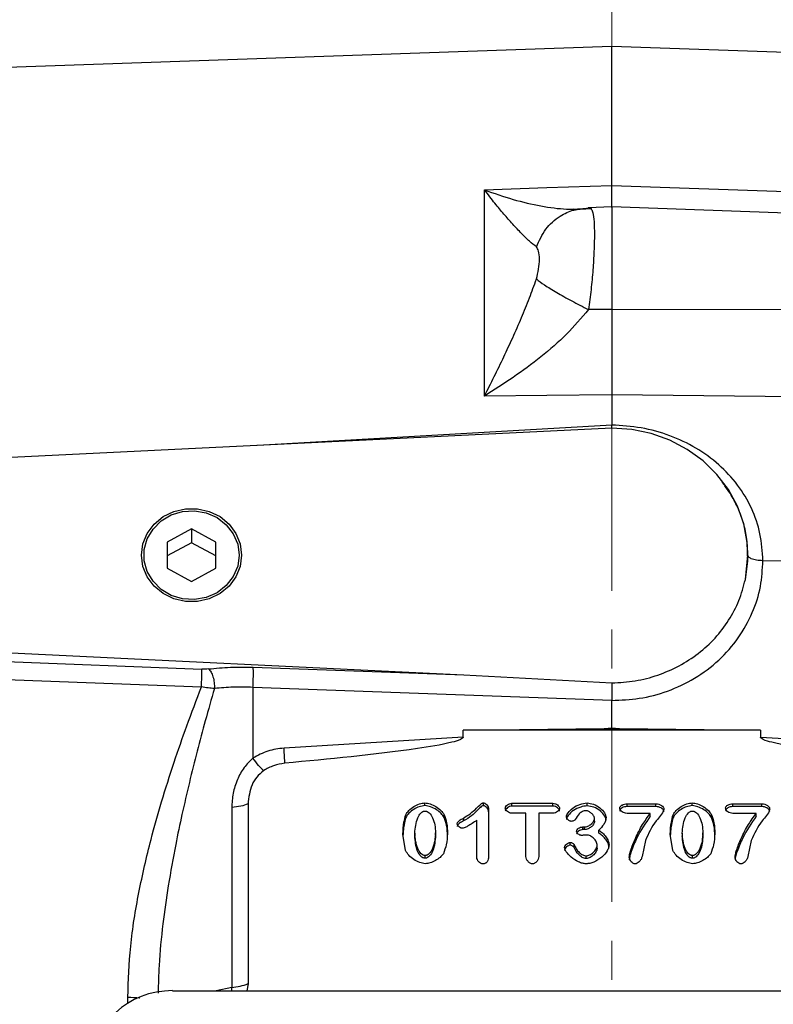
# Model space of a CAD drawing. Header units: inches. Extents: x 0.6 to 16.3, y 0.2 to 11.5.
# Tile 13 of 16: x 10.6 to 12.5, y 6 to 8.5. Entities that reach past the tile are written whole.
import ezdxf

# ---------------------------------------------------------------- set-up
doc = ezdxf.new("R2010")
doc.units = ezdxf.units.IN
doc.header["$MEASUREMENT"] = 0
doc.linetypes.add('CENTERX2', pattern=[0.8, 0.5, -0.1, 0.1, -0.1])
doc.styles.add('SLDTEXTSTYLE0', font='TXT', dxfattribs={"width": 0.75})
doc.dimstyles.new('SLDDIMSTYLE0', dxfattribs={"dimtxt": 0.137795, "dimasz": 0.14, "dimexe": 0, "dimexo": 0.0625, "dimgap": 0.034449, "dimtad": 0, "dimdec": 1, "dimlfac": 1.5, "dimrnd": 1e-09, "dimzin": 12, "dimdsep": 46, "dimtxsty": 'SLDTEXTSTYLE0', "dimblk1": 'CLOSED', "dimblk2": 'CLOSED', "dimsah": 1, "dimcen": 0.09, "dimadec": 0, "dimazin": 3, "dimtfac": 1, "dimtdec": 1, "dimtofl": 0, "dimtmove": 0, "dimatfit": 3, "dimldrblk": 'CLOSED', "dimfxl": 0, "dimfrac": 2, "dimtolj": 1, "dimtzin": 12, "dimarcsym": 0})
doc.dimstyles.new('SLDDIMSTYLE1', dxfattribs={"dimtxt": 0.137795, "dimasz": 0.14, "dimexe": 0, "dimexo": 0.0625, "dimgap": 0.034449, "dimtad": 0, "dimdec": 1, "dimlfac": 1.5, "dimrnd": 1e-09, "dimzin": 4, "dimdsep": 46, "dimtxsty": 'SLDTEXTSTYLE0', "dimblk1": 'CLOSED', "dimblk2": 'CLOSED', "dimsah": 1, "dimcen": 0.09, "dimadec": 0, "dimazin": 1, "dimtfac": 1, "dimtdec": 1, "dimtofl": 0, "dimtmove": 0, "dimatfit": 3, "dimldrblk": 'CLOSED', "dimfxl": 0, "dimfrac": 2, "dimtolj": 1, "dimtzin": 12, "dimarcsym": 0})

# ---------------------------------------------------------------- blocks, each defined once
blk = doc.blocks.new('_Closed')
at = {"color": 0, "linetype": 'ByBlock', "lineweight": -2}
for p, q in [((-1, 0.166667), (0, 0)), ((-1, 0.166667), (-1, -0.166667)), ((0, 0), (-1, -0.166667)), ((0, 0), (-1, 0))]:
    blk.add_line(p, q, dxfattribs=at)
blk = doc.blocks.new('_D')
at = {"color": 7, "linetype": 'Continuous', "lineweight": 0}
for p, q in [((9.1916, 9.4479), (9.1496, 9.4479)), ((9.1496, 9.4479), (9.1496, 9.2291)), ((9.497, 9.4479), (9.539, 9.4479)), ((9.539, 9.4479), (9.539, 9.2291)), ((7.3878, 6.8295), (7.3878, 9.2888)), ((7.3878, 9.2494), (9.0288, 9.2494)), ((12.1203, 9.2494), (9.6598, 9.2494)), ((9.1496, 9.2291), (9.1916, 9.2291)), ((9.539, 9.2291), (9.497, 9.2291))]:
    blk.add_line(p, q, dxfattribs=at)
at = {"color": 7, "linetype": 'Continuous', "lineweight": 18, "xscale": 0.14, "yscale": 0.14, "rotation": 180.0000000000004}
blk.add_blockref('_Closed', (7.3878, 9.2494), dxfattribs=at)
at = {"color": 7, "linetype": 'Continuous', "lineweight": 18, "xscale": 0.14, "yscale": 0.14}
blk.add_blockref('_Closed', (12.1203, 9.2494), dxfattribs=at)
at = {"color": 7, "linetype": 'Continuous', "lineweight": 18, "char_height": 0.1378, "attachment_point": 1, "style": 'SLDTEXTSTYLE0'}
for s, insert in [('180', (9.1916, 9.4068)), ('7.1', (9.2171, 9.2006))]:
    blk.add_mtext(s, dxfattribs=dict(at, insert=insert))
blk = doc.blocks.new('_D_1')
at = {"color": 7, "linetype": 'Continuous', "lineweight": 0}
for p, q in [((10.952, 8.9987), (10.9101, 8.9987)), ((10.9101, 8.9987), (10.9101, 8.78)), ((11.2575, 8.9987), (11.2995, 8.9987)), ((11.2995, 8.9987), (11.2995, 8.78)), ((9.075, 7.8717), (9.075, 8.8396)), ((9.075, 8.8003), (10.7892, 8.8003)), ((12.1203, 8.8003), (11.4203, 8.8003)), ((10.9101, 8.78), (10.952, 8.78)), ((11.2995, 8.78), (11.2575, 8.78))]:
    blk.add_line(p, q, dxfattribs=at)
at = {"color": 7, "linetype": 'Continuous', "lineweight": 18, "xscale": 0.14, "yscale": 0.14, "rotation": 180.0000000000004}
blk.add_blockref('_Closed', (9.075, 8.8003), dxfattribs=at)
at = {"color": 7, "linetype": 'Continuous', "lineweight": 18, "xscale": 0.14, "yscale": 0.14}
blk.add_blockref('_Closed', (12.1203, 8.8003), dxfattribs=at)
at = {"color": 7, "linetype": 'Continuous', "lineweight": 18, "char_height": 0.1378, "attachment_point": 1, "style": 'SLDTEXTSTYLE0'}
for s, insert in [('116', (10.952, 8.9576)), ('4.6', (10.9775, 8.7514))]:
    blk.add_mtext(s, dxfattribs=dict(at, insert=insert))
blk = doc.blocks.new('_D_2')
at = {"color": 7, "linetype": 'Continuous', "lineweight": 0}
for p, q in [((13.9163, 9.4479), (13.8743, 9.4479)), ((13.8743, 9.4479), (13.8743, 9.2291)), ((14.2217, 9.4479), (14.2637, 9.4479)), ((14.2637, 9.4479), (14.2637, 9.2291)), ((14.8153, 6.8577), (14.8153, 9.2888)), ((12.1203, 9.2494), (13.7535, 9.2494)), ((14.8153, 9.2494), (14.3845, 9.2494)), ((13.8743, 9.2291), (13.9163, 9.2291)), ((14.2637, 9.2291), (14.2217, 9.2291))]:
    blk.add_line(p, q, dxfattribs=at)
at = {"color": 7, "linetype": 'Continuous', "lineweight": 18, "xscale": 0.14, "yscale": 0.14, "rotation": 180.0000000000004}
blk.add_blockref('_Closed', (12.1203, 9.2494), dxfattribs=at)
at = {"color": 7, "linetype": 'Continuous', "lineweight": 18, "xscale": 0.14, "yscale": 0.14}
blk.add_blockref('_Closed', (14.8153, 9.2494), dxfattribs=at)
at = {"color": 7, "linetype": 'Continuous', "lineweight": 18, "char_height": 0.1378, "attachment_point": 1, "style": 'SLDTEXTSTYLE0'}
for s, insert in [('103', (13.9163, 9.4068)), ('4.0', (13.9417, 9.2006))]:
    blk.add_mtext(s, dxfattribs=dict(at, insert=insert))
blk = doc.blocks.new('_D_3')
at = {"color": 7, "linetype": 'Continuous', "lineweight": 0}
for p, q in [((12.8161, 8.9987), (12.7741, 8.9987)), ((12.7741, 8.9987), (12.7741, 8.78)), ((13.0197, 8.9987), (13.0617, 8.9987)), ((13.0617, 8.9987), (13.0617, 8.78)), ((13.8367, 8.415), (13.8367, 8.8396)), ((12.1203, 8.8003), (12.6533, 8.8003)), ((13.8367, 8.8003), (13.1825, 8.8003)), ((12.7741, 8.78), (12.8161, 8.78)), ((13.0617, 8.78), (13.0197, 8.78))]:
    blk.add_line(p, q, dxfattribs=at)
at = {"color": 7, "linetype": 'Continuous', "lineweight": 18, "xscale": 0.14, "yscale": 0.14}
for p, rotation in [((12.1203, 8.8003), 179.9999999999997), ((13.8367, 8.8003), 359.9999999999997)]:
    blk.add_blockref('_Closed', p, dxfattribs=dict(at, rotation=rotation))
at = {"color": 7, "linetype": 'Continuous', "lineweight": 18, "char_height": 0.1378, "attachment_point": 1, "style": 'SLDTEXTSTYLE0'}
for s, insert in [('65', (12.8161, 8.9576)), ('2.6', (12.7907, 8.7514))]:
    blk.add_mtext(s, dxfattribs=dict(at, insert=insert))

msp = doc.modelspace()

# ---------------------------------------------------------------- linework, layer by layer
at = {"color": 7, "linetype": 'CENTERX2', "lineweight": 18}
msp.add_line((12.1203, 3.0681), (12.1203, 9.3391), dxfattribs=at)
at = {"color": 7, "linetype": 'Continuous', "lineweight": 25}
for p, q in [((12.1203, 8.4676), (9.7592, 8.3851)), ((13.63, 8.4149), (12.1203, 8.4676)), ((12.1203, 8.1102), (12.1203, 8.4676)), ((11.7928, 8.0987), (11.9537, 8.1044)), ((11.9537, 8.1044), (12.1203, 8.1102)), ((12.1203, 8.1102), (13.63, 8.0572)), ((11.7928, 7.5683), (11.7928, 8.0987)), ((12.0678, 8.0501), (12.0245, 8.0472)), ((12.1203, 8.0548), (12.0599, 8.0527)), ((13.63, 8.0021), (12.1203, 8.0548)), ((12.1203, 8.0548), (12.1203, 7.7911)), ((12.1203, 7.7911), (12.0602, 7.791)), ((13.63, 7.7894), (12.1203, 7.7911)), ((11.9537, 7.5701), (11.7928, 7.5683)), ((12.1203, 7.5718), (11.9537, 7.5701)), ((12.1203, 7.5718), (12.1203, 7.4942)), ((13.63, 7.5559), (12.1203, 7.5718)), ((12.1204, 7.4858), (12.1203, 7.4942)), ((12.1203, 7.4862), (10.2737, 7.3958)), ((11.0403, 7.227), (10.9778, 7.1934)), ((11.1028, 7.1934), (11.0403, 7.227)), ((11.0403, 7.227), (11.0403, 7.1912)), ((10.9778, 7.1934), (10.9778, 7.126)), ((11.0403, 7.1912), (10.9778, 7.1575)), ((11.1028, 7.1575), (11.0403, 7.1912)), ((11.1028, 7.126), (11.1028, 7.1934)), ((12.4636, 7.097), (12.4701, 7.1596)), ((12.4701, 7.1596), (12.4701, 7.1597)), ((13.0425, 7.1386), (12.5087, 7.1452)), ((10.9778, 7.126), (11.0403, 7.0923)), ((11.0403, 7.0923), (11.1028, 7.126)), ((10.2737, 6.9235), (11.7399, 6.8517)), ((10.2737, 6.8975), (11.0664, 6.8665)), ((11.1988, 6.8714), (11.7399, 6.8517)), ((10.273, 6.8514), (11.0657, 6.8211)), ((11.7399, 6.8517), (12.1206, 6.831)), ((11.1982, 6.8198), (11.1982, 6.6381)), ((12.1203, 6.7863), (11.1982, 6.8198)), ((12.1203, 6.7154), (12.1203, 6.7862)), ((11.7385, 6.7097), (12.1005, 6.7142)), ((11.7385, 6.692), (11.7385, 6.7097)), ((12.5021, 6.7097), (11.7385, 6.7097)), ((12.1005, 6.7142), (12.1203, 6.7154)), ((12.1005, 6.7142), (12.1203, 6.7144)), ((12.1203, 6.7144), (12.1203, 6.7154)), ((12.1203, 6.7154), (12.1402, 6.7142)), ((12.1203, 6.7144), (12.1402, 6.7142)), ((12.1402, 6.7142), (12.5021, 6.7097)), ((12.5021, 6.7097), (12.5021, 6.692)), ((11.7385, 6.692), (11.2781, 6.6637)), ((12.5021, 6.692), (12.9626, 6.6637)), ((11.1437, 6.5107), (11.1437, 6.0485)), ((11.1855, 6.5203), (11.1855, 6.058)), ((11.64, 6.5158), (11.64, 6.5229)), ((11.7907, 6.5155), (11.7907, 6.5227)), ((11.8038, 6.5066), (11.8038, 6.3871)), ((11.8635, 6.5217), (11.969, 6.5217)), ((11.8635, 6.5146), (11.8635, 6.5217)), ((11.969, 6.5146), (11.8635, 6.5146)), ((11.969, 6.5146), (11.969, 6.5217)), ((12.0568, 6.5153), (12.0568, 6.5225)), ((12.1594, 6.5203), (12.2338, 6.5203)), ((12.1594, 6.5131), (12.1594, 6.5203)), ((12.2338, 6.5131), (12.1594, 6.5131)), ((12.2338, 6.5131), (12.2338, 6.5203)), ((12.3271, 6.5158), (12.3271, 6.5229)), ((12.4314, 6.5203), (12.5059, 6.5203)), ((12.4314, 6.5131), (12.4314, 6.5203)), ((12.5059, 6.5131), (12.4314, 6.5131)), ((12.5059, 6.5131), (12.5059, 6.5203)), ((11.5908, 6.485), (11.5908, 6.4922)), ((11.6894, 6.4854), (11.6894, 6.4925)), ((11.7394, 6.4836), (11.7394, 6.4764)), ((11.8997, 6.4961), (11.8635, 6.4961)), ((11.8997, 6.385), (11.8997, 6.4961)), ((11.9328, 6.4961), (11.9328, 6.385)), ((11.969, 6.4961), (11.9328, 6.4961)), ((12.0757, 6.4758), (12.0757, 6.483)), ((12.2192, 6.4958), (12.1594, 6.4958)), ((12.2192, 6.4886), (12.2192, 6.4958)), ((12.2779, 6.485), (12.2779, 6.4922)), ((12.3765, 6.4854), (12.3765, 6.4925)), ((12.4913, 6.4958), (12.4314, 6.4958)), ((12.4913, 6.4886), (12.4913, 6.4958)), ((11.7734, 6.383), (11.7734, 6.478)), ((12.046, 6.4611), (12.0505, 6.4611)), ((12.046, 6.454), (12.046, 6.4611)), ((12.0505, 6.454), (12.0505, 6.4611)), ((11.5902, 6.4002), (11.5835, 6.4421)), ((11.6141, 6.4451), (11.6141, 6.4379)), ((11.6673, 6.4388), (11.6673, 6.4459)), ((12.0505, 6.454), (12.046, 6.454)), ((12.0867, 6.4453), (12.0867, 6.4524)), ((12.2773, 6.4002), (12.2706, 6.4421)), ((12.3012, 6.4451), (12.3012, 6.4379)), ((12.3544, 6.4388), (12.3544, 6.4459)), ((12.0137, 6.414), (12.0137, 6.4212)), ((12.0235, 6.4081), (12.0235, 6.4153)), ((12.0828, 6.4067), (12.0828, 6.4138)), ((12.2068, 6.426), (12.1982, 6.385)), ((12.4789, 6.426), (12.4702, 6.385)), ((11.6406, 6.3803), (11.6406, 6.3875)), ((12.0546, 6.3795), (12.0546, 6.3867)), ((12.3277, 6.3803), (12.3277, 6.3875)), ((11.1855, 6.058), (11.1825, 6.04)), ((10.9918, 6.04), (13.2482, 6.04))]:
    msp.add_line(p, q, dxfattribs=at)
at = {"color": 8, "linetype": 'Continuous', "lineweight": 25}
for p, q in [((12.1203, 7.4942), (11.211, 7.4417)), ((11.1437, 6.0485), (11.1035, 6.04)), ((11.1439, 6.04), (11.1437, 6.0485)), ((10.8765, 6.0076), (10.8765, 6.023))]:
    msp.add_line(p, q, dxfattribs=at)
at = {"color": 7, "linetype": 'Continuous', "lineweight": 25, "flags": 128}
for points in [[(12.4636, 7.097), (12.4697, 7.1446), (12.4683, 7.1925), (12.4594, 7.2398), (12.4432, 7.2853), (12.42, 7.3281), (12.3903, 7.3672), (12.3549, 7.4019), (12.3143, 7.4314), (12.2696, 7.455), (12.2217, 7.4722), (12.1716, 7.4827), (12.1203, 7.4862)], [(10.9116, 7.1597), (10.9153, 7.1884), (10.9263, 7.2155), (10.944, 7.2394), (10.9672, 7.2586), (10.9947, 7.2721), (11.0248, 7.279), (11.0558, 7.279), (11.086, 7.2721), (11.1135, 7.2586), (11.1367, 7.2394), (11.1543, 7.2155), (11.1653, 7.1884), (11.1691, 7.1597), (11.1653, 7.1309), (11.1543, 7.1038), (11.1367, 7.08), (11.1135, 7.0607), (11.086, 7.0473), (11.0558, 7.0403), (11.0248, 7.0403), (10.9947, 7.0473), (10.9672, 7.0607), (10.944, 7.08), (10.9263, 7.1038), (10.9153, 7.1309), (10.9116, 7.1597)], [(11.1627, 7.1597), (11.1589, 7.1312), (11.1476, 7.1046), (11.1296, 7.0814), (11.1059, 7.0632), (11.0781, 7.051), (11.048, 7.0456), (11.0174, 7.0474), (10.9882, 7.0563), (10.9623, 7.0716), (10.9413, 7.0925), (10.9265, 7.1176), (10.9189, 7.1453), (10.9189, 7.174), (10.9265, 7.2017), (10.9413, 7.2268), (10.9623, 7.2477), (10.9882, 7.2631), (11.0174, 7.2719), (11.048, 7.2737), (11.0781, 7.2683), (11.1059, 7.2561), (11.1296, 7.2379), (11.1476, 7.2147), (11.1589, 7.1881), (11.1627, 7.1597)]]:
    msp.add_lwpolyline(points, dxfattribs=at)
at = {"color": 7, "linetype": 'Continuous', "lineweight": 25}
msp.add_arc((11.1337, 6.1883), 0.1402, 274.0823, 291.7108, dxfattribs=at)
msp.add_ellipse((10.9982, 5.8416), major_axis=(0.2087, -0.0437), ratio=0.927683, start_param=1.792973, end_param=3.333612, dxfattribs=at)
for points, knots in [([(12.1203, 8.0534), (12.1203, 8.0533), (12.1203, 8.0527), (12.1203, 8.0617), (12.1203, 8.0799), (12.1203, 8.1001), (12.1203, 8.1102)], [0, 0, 0, 0, 0.079364, 0.386232, 0.693106, 1, 1, 1, 1]), ([(11.9265, 7.952), (11.9207, 7.9566), (11.9088, 7.9661), (11.8882, 7.9864), (11.8661, 8.01), (11.8431, 8.0363), (11.8188, 8.0655), (11.8019, 8.087), (11.7928, 8.0987)], [0, 0, 0, 0, 0.148634, 0.307878, 0.478548, 0.643401, 0.806559, 1, 1, 1, 1]), ([(11.7928, 8.0987), (11.8176, 8.0901), (11.8669, 8.0728), (11.938, 8.0566), (12.0047, 8.0472), (12.0419, 8.0501), (12.0602, 8.0516)], [0, 0, 0, 0, 0.257956, 0.513515, 0.761774, 1, 1, 1, 1]), ([(11.9265, 7.952), (11.9337, 7.968), (11.9481, 7.9998), (11.9836, 8.031), (12.0219, 8.0489), (12.0474, 8.0507), (12.0602, 8.0516)], [0, 0, 0, 0, 0.279793, 0.559585, 0.779794, 1, 1, 1, 1]), ([(12.0632, 8.0514), (12.0646, 8.0521), (12.0663, 8.0531), (12.0674, 8.0501), (12.0677, 8.0494)], [0, 0, 0, 0, 0.775608, 1, 1, 1, 1]), ([(12.025, 8.0478), (12.0252, 8.0479), (12.0258, 8.0483), (12.0229, 8.0487), (12.0208, 8.0489)], [0, 0, 0, 0, 0.247204, 1, 1, 1, 1]), ([(11.9265, 7.8696), (11.9287, 7.8781), (11.9335, 7.8968), (11.9346, 7.9213), (11.9335, 7.9419), (11.9287, 7.9489), (11.9265, 7.952)], [0, 0, 0, 0, 0.227227, 0.499835, 0.772734, 1, 1, 1, 1]), ([(11.7928, 7.5683), (11.8012, 7.585), (11.8181, 7.6182), (11.8424, 7.6684), (11.8661, 7.719), (11.8882, 7.7692), (11.9088, 7.8193), (11.9207, 7.8532), (11.9265, 7.8696)], [0, 0, 0, 0, 0.1785462, 0.3565956, 0.5214521, 0.6921189, 0.8513652, 1, 1, 1, 1]), ([(11.9265, 7.8696), (11.9328, 7.8648), (11.9454, 7.8552), (11.9777, 7.8353), (12.0167, 7.8133), (12.0457, 7.7984), (12.0602, 7.791)], [0, 0, 0, 0, 0.250008, 0.500012, 0.750004, 1, 1, 1, 1]), ([(12.0602, 7.791), (12.0419, 7.7694), (12.0047, 7.7254), (11.938, 7.6683), (11.8669, 7.6152), (11.8176, 7.584), (11.7928, 7.5683)], [0, 0, 0, 0, 0.238226, 0.486485, 0.742044, 1, 1, 1, 1]), ([(12.1203, 7.7911), (12.1203, 7.7718), (12.1203, 7.7333), (12.1203, 7.6762), (12.1203, 7.6212), (12.1203, 7.5883), (12.1203, 7.5718)], [0, 0, 0, 0, 0.249999, 0.499991, 0.749988, 1, 1, 1, 1]), ([(12.5087, 7.1452), (12.5072, 7.1685), (12.5043, 7.2151), (12.4812, 7.2812), (12.4453, 7.3414), (12.3968, 7.3938), (12.3376, 7.4367), (12.2701, 7.4685), (12.1966, 7.4893), (12.1458, 7.4925), (12.1203, 7.4942)], [0, 0, 0, 0, 0.1238212, 0.2478045, 0.3721166, 0.4969365, 0.6221003, 0.7478881, 0.8738704, 1, 1, 1, 1]), ([(12.1203, 6.7862), (12.144, 6.7872), (12.1929, 6.7892), (12.2653, 6.8087), (12.3349, 6.8414), (12.397, 6.888), (12.4474, 6.9455), (12.4832, 7.0101), (12.5048, 7.0775), (12.5074, 7.1231), (12.5087, 7.1452)], [0, 0, 0, 0, 0.11659, 0.240125, 0.368761, 0.500097, 0.631418, 0.760008, 0.88348, 1, 1, 1, 1]), ([(12.5087, 7.1452), (12.503, 7.1456), (12.4916, 7.1462), (12.4789, 7.1501), (12.4714, 7.1547), (12.4705, 7.158), (12.4701, 7.1596)], [0, 0, 0, 0, 0.279625, 0.559254, 0.779616, 1, 1, 1, 1]), ([(12.1206, 6.831), (12.1407, 6.8322), (12.1808, 6.8346), (12.2391, 6.85), (12.2939, 6.8737), (12.3437, 6.906), (12.3869, 6.9455), (12.422, 6.9915), (12.449, 7.0422), (12.4587, 7.0787), (12.4636, 7.097)], [0, 0, 0, 0, 0.124981, 0.249831, 0.374921, 0.499683, 0.624786, 0.74981, 0.874942, 1, 1, 1, 1]), ([(11.0657, 6.8211), (11.0659, 6.8258), (11.0663, 6.8352), (11.0666, 6.8487), (11.0667, 6.8601), (11.0665, 6.8643), (11.0664, 6.8665)], [0, 0, 0, 0, 0.249993, 0.500004, 0.749992, 1, 1, 1, 1]), ([(11.0841, 6.8671), (11.0813, 6.8668), (11.0756, 6.8663), (11.0695, 6.8664), (11.0664, 6.8665)], [0, 0, 0, 0, 0.50172, 1, 1, 1, 1]), ([(11.0841, 6.8671), (11.1025, 6.8689), (11.1394, 6.8725), (11.179, 6.8718), (11.1988, 6.8714)], [0, 0, 0, 0, 0.499968, 1, 1, 1, 1]), ([(11.0841, 6.8671), (11.0863, 6.8648), (11.0906, 6.8601), (11.0957, 6.8472), (11.099, 6.832), (11.099, 6.8219), (11.0991, 6.8168)], [0, 0, 0, 0, 0.25001, 0.500004, 0.750012, 1, 1, 1, 1]), ([(10.8765, 6.023), (10.878, 6.0667), (10.8813, 6.1567), (10.9036, 6.2926), (10.932, 6.4164), (10.9634, 6.5278), (10.9943, 6.625), (11.0287, 6.7237), (11.053, 6.7877), (11.0657, 6.8211)], [0, 0, 0, 0, 0.160467, 0.330597, 0.499038, 0.619856, 0.749068, 0.868853, 1, 1, 1, 1]), ([(11.0991, 6.8168), (11.0937, 6.8173), (11.083, 6.8181), (11.0715, 6.8201), (11.0657, 6.8211)], [0, 0, 0, 0, 0.498832, 1, 1, 1, 1]), ([(11.1982, 6.8198), (11.181, 6.8203), (11.1468, 6.8212), (11.115, 6.8183), (11.0991, 6.8168)], [0, 0, 0, 0, 0.500042, 1, 1, 1, 1]), ([(12.1206, 6.831), (12.1206, 6.8277), (12.1207, 6.8213), (12.1206, 6.809), (12.1204, 6.797), (12.1204, 6.7897), (12.1203, 6.7863)], [0, 0, 0, 0, 0.278518, 0.53802, 0.778509, 1, 1, 1, 1]), ([(11.7385, 6.692), (11.7385, 6.6917), (11.7384, 6.6912), (11.7379, 6.6901), (11.7357, 6.6878), (11.7263, 6.683), (11.6879, 6.6727), (11.5375, 6.6491), (11.3939, 6.6355), (11.28, 6.6247)], [0, 0, 0, 0, 0.0017499, 0.003655, 0.0082924, 0.0222015, 0.0717818, 0.264741, 1, 1, 1, 1]), ([(12.9606, 6.6247), (12.8468, 6.6355), (12.7031, 6.6491), (12.5528, 6.6727), (12.5144, 6.683), (12.5049, 6.6878), (12.5028, 6.6901), (12.5022, 6.6912), (12.5022, 6.6917), (12.5021, 6.692)], [0, 0, 0, 0, 0.735258, 0.928217, 0.977796, 0.991705, 0.996344, 0.998249, 1, 1, 1, 1]), ([(11.2781, 6.6637), (11.2639, 6.6619), (11.2355, 6.6583), (11.2106, 6.6448), (11.1982, 6.6381)], [0, 0, 0, 0, 0.500024, 1, 1, 1, 1]), ([(11.1982, 6.6381), (11.1901, 6.6302), (11.1735, 6.614), (11.1569, 6.5823), (11.1457, 6.5473), (11.1444, 6.523), (11.1437, 6.5107)], [0, 0, 0, 0, 0.231425, 0.477377, 0.735457, 1, 1, 1, 1]), ([(11.2253, 6.6055), (11.2213, 6.6096), (11.2132, 6.6177), (11.2032, 6.6313), (11.1982, 6.6381)], [0, 0, 0, 0, 0.49999, 1, 1, 1, 1]), ([(11.28, 6.6247), (11.2702, 6.6232), (11.2507, 6.6201), (11.2338, 6.6104), (11.2253, 6.6055)], [0, 0, 0, 0, 0.50001, 1, 1, 1, 1]), ([(11.2253, 6.6055), (11.2192, 6.6004), (11.2068, 6.59), (11.1902, 6.5613), (11.1874, 6.5369), (11.1855, 6.5203)], [0, 0, 0, 0, 0.240065, 0.482608, 1, 1, 1, 1]), ([(11.5908, 6.4922), (11.5933, 6.4961), (11.5985, 6.5044), (11.6111, 6.5135), (11.6249, 6.5209), (11.6352, 6.5223), (11.64, 6.5229)], [0, 0, 0, 0, 0.233996, 0.499939, 0.765931, 1, 1, 1, 1]), ([(11.64, 6.5158), (11.6351, 6.5151), (11.6249, 6.5137), (11.6112, 6.5064), (11.5987, 6.4974), (11.5934, 6.489), (11.5908, 6.485)], [0, 0, 0, 0, 0.240654, 0.496485, 0.759564, 1, 1, 1, 1]), ([(11.64, 6.5229), (11.6446, 6.5223), (11.6547, 6.5209), (11.6687, 6.5136), (11.6814, 6.5044), (11.6869, 6.4962), (11.6894, 6.4925)], [0, 0, 0, 0, 0.22471, 0.497352, 0.771324, 1, 1, 1, 1]), ([(11.6894, 6.4854), (11.687, 6.4889), (11.6819, 6.4967), (11.6697, 6.5058), (11.6556, 6.5135), (11.645, 6.515), (11.64, 6.5158)], [0, 0, 0, 0, 0.214559, 0.477439, 0.754392, 1, 1, 1, 1]), ([(11.7394, 6.4836), (11.7512, 6.4914), (11.7672, 6.5021), (11.7808, 6.5172), (11.7865, 6.5217), (11.7891, 6.5226), (11.7902, 6.5227), (11.7907, 6.5227)], [0, 0, 0, 0, 0.644533, 0.880276, 0.949501, 0.974827, 1, 1, 1, 1]), ([(11.7907, 6.5155), (11.7898, 6.5154), (11.7876, 6.5152), (11.7842, 6.5128), (11.7813, 6.5101), (11.7783, 6.5072), (11.7716, 6.5005), (11.7598, 6.4885), (11.7465, 6.4806), (11.7394, 6.4764)], [0, 0, 0, 0, 0.042214, 0.099536, 0.183253, 0.224672, 0.294621, 0.625895, 1, 1, 1, 1]), ([(11.7907, 6.5227), (11.7915, 6.5226), (11.7931, 6.5224), (11.7963, 6.5208), (11.7998, 6.5175), (11.803, 6.5125), (11.8035, 6.5086), (11.8038, 6.5066)], [0, 0, 0, 0, 0.097278, 0.209328, 0.460402, 0.733536, 1, 1, 1, 1]), ([(11.8038, 6.4995), (11.8035, 6.5014), (11.803, 6.5052), (11.7999, 6.5101), (11.7965, 6.5135), (11.7933, 6.5152), (11.7916, 6.5154), (11.7907, 6.5155)], [0, 0, 0, 0, 0.261838, 0.527323, 0.775639, 0.895025, 1, 1, 1, 1]), ([(11.8467, 6.5089), (11.8468, 6.5097), (11.847, 6.5113), (11.8486, 6.5144), (11.852, 6.5178), (11.8573, 6.521), (11.8615, 6.5215), (11.8635, 6.5217)], [0, 0, 0, 0, 0.102174, 0.216927, 0.46745, 0.735788, 1, 1, 1, 1]), ([(11.8635, 6.5146), (11.8615, 6.5143), (11.8574, 6.5138), (11.8522, 6.5108), (11.8488, 6.5074), (11.847, 6.5043), (11.8468, 6.5026), (11.8467, 6.5018)], [0, 0, 0, 0, 0.259432, 0.521674, 0.769343, 0.890464, 1, 1, 1, 1]), ([(11.8635, 6.4961), (11.8614, 6.4964), (11.8572, 6.4969), (11.8519, 6.5001), (11.8486, 6.5036), (11.847, 6.5066), (11.8468, 6.5082), (11.8467, 6.5089)], [0, 0, 0, 0, 0.270763, 0.53866, 0.786431, 0.899114, 1, 1, 1, 1]), ([(11.969, 6.5217), (11.9712, 6.5215), (11.9755, 6.521), (11.9808, 6.5178), (11.9841, 6.5143), (11.9857, 6.5112), (11.9859, 6.5097), (11.986, 6.5089)], [0, 0, 0, 0, 0.273022, 0.541986, 0.789423, 0.900956, 1, 1, 1, 1]), ([(11.986, 6.5018), (11.9859, 6.5025), (11.9857, 6.5041), (11.9841, 6.5072), (11.9807, 6.5107), (11.9754, 6.5138), (11.9712, 6.5143), (11.969, 6.5146)], [0, 0, 0, 0, 0.101003, 0.215091, 0.462965, 0.731253, 1, 1, 1, 1]), ([(11.986, 6.5089), (11.9859, 6.5082), (11.9857, 6.5066), (11.9841, 6.5035), (11.9808, 6.5001), (11.9754, 6.4969), (11.9712, 6.4964), (11.969, 6.4961)], [0, 0, 0, 0, 0.1002435, 0.2129955, 0.4610154, 0.729468, 1, 1, 1, 1]), ([(12.0038, 6.4876), (12.0041, 6.489), (12.0048, 6.4926), (12.01, 6.5005), (12.0207, 6.5105), (12.0376, 6.5197), (12.0506, 6.5216), (12.0568, 6.5225)], [0, 0, 0, 0, 0.068697, 0.166685, 0.425292, 0.727344, 1, 1, 1, 1]), ([(12.0568, 6.5153), (12.0513, 6.5145), (12.0387, 6.5128), (12.0217, 6.504), (12.0103, 6.4938), (12.0048, 6.4854), (12.0041, 6.4819), (12.0038, 6.4804)], [0, 0, 0, 0, 0.244069, 0.551771, 0.830543, 0.931583, 1, 1, 1, 1]), ([(12.0568, 6.5225), (12.0624, 6.5217), (12.0744, 6.5199), (12.0901, 6.5108), (12.1001, 6.5001), (12.1048, 6.491), (12.1053, 6.4867), (12.1056, 6.4848)], [0, 0, 0, 0, 0.246237, 0.530501, 0.795557, 0.908656, 1, 1, 1, 1]), ([(12.1056, 6.4776), (12.1054, 6.4793), (12.1049, 6.4832), (12.1008, 6.492), (12.0912, 6.5029), (12.0752, 6.5125), (12.0627, 6.5144), (12.0568, 6.5153)], [0, 0, 0, 0, 0.080914, 0.18495, 0.446258, 0.740487, 1, 1, 1, 1]), ([(12.1408, 6.5089), (12.1408, 6.5098), (12.141, 6.5115), (12.1423, 6.5138), (12.1443, 6.5158), (12.1477, 6.518), (12.1528, 6.5198), (12.1571, 6.5201), (12.1594, 6.5203)], [0, 0, 0, 0, 0.1102483, 0.223548, 0.3365094, 0.4620218, 0.7264507, 1, 1, 1, 1]), ([(12.1594, 6.5131), (12.1572, 6.513), (12.1528, 6.5127), (12.1478, 6.5108), (12.1444, 6.5087), (12.1424, 6.5067), (12.141, 6.5044), (12.1408, 6.5026), (12.1408, 6.5018)], [0, 0, 0, 0, 0.269516, 0.532303, 0.65668, 0.769844, 0.886405, 1, 1, 1, 1]), ([(12.1594, 6.4958), (12.1571, 6.496), (12.1525, 6.4965), (12.1465, 6.4995), (12.1428, 6.503), (12.141, 6.5064), (12.1408, 6.5081), (12.1408, 6.5089)], [0, 0, 0, 0, 0.273138, 0.5386053, 0.7815673, 0.8947145, 1, 1, 1, 1]), ([(12.2541, 6.5068), (12.254, 6.5062), (12.2514, 6.4947), (12.2268, 6.4715), (12.2146, 6.4436), (12.2068, 6.426)], [0, 0, 0, 0, 0.018759, 0.38188, 1, 1, 1, 1]), ([(12.2338, 6.5203), (12.2365, 6.5201), (12.2415, 6.5197), (12.248, 6.5167), (12.2521, 6.513), (12.2539, 6.5095), (12.2541, 6.5077), (12.2541, 6.5068)], [0, 0, 0, 0, 0.285798, 0.550197, 0.785773, 0.895593, 1, 1, 1, 1]), ([(12.2541, 6.4996), (12.254, 6.5006), (12.2538, 6.5027), (12.2515, 6.5065), (12.2471, 6.51), (12.2407, 6.5126), (12.2361, 6.513), (12.2338, 6.5131)], [0, 0, 0, 0, 0.119544, 0.247585, 0.497344, 0.748578, 1, 1, 1, 1]), ([(12.2779, 6.4922), (12.2804, 6.4961), (12.2856, 6.5044), (12.2982, 6.5135), (12.312, 6.5209), (12.3223, 6.5223), (12.3271, 6.5229)], [0, 0, 0, 0, 0.233996, 0.499939, 0.765931, 1, 1, 1, 1]), ([(12.3271, 6.5158), (12.3221, 6.5151), (12.312, 6.5137), (12.2983, 6.5064), (12.2858, 6.4974), (12.2805, 6.489), (12.2779, 6.485)], [0, 0, 0, 0, 0.240654, 0.496485, 0.759564, 1, 1, 1, 1]), ([(12.3271, 6.5229), (12.3317, 6.5223), (12.3418, 6.5209), (12.3558, 6.5136), (12.3685, 6.5044), (12.374, 6.4962), (12.3765, 6.4925)], [0, 0, 0, 0, 0.22471, 0.497352, 0.771324, 1, 1, 1, 1]), ([(12.3765, 6.4854), (12.3741, 6.4889), (12.369, 6.4967), (12.3568, 6.5058), (12.3427, 6.5135), (12.3321, 6.515), (12.3271, 6.5158)], [0, 0, 0, 0, 0.214559, 0.477439, 0.754392, 1, 1, 1, 1]), ([(12.4128, 6.5089), (12.4129, 6.5098), (12.413, 6.5115), (12.4144, 6.5138), (12.4163, 6.5158), (12.4197, 6.518), (12.4248, 6.5198), (12.4292, 6.5201), (12.4314, 6.5203)], [0, 0, 0, 0, 0.110248, 0.223548, 0.336509, 0.462022, 0.726451, 1, 1, 1, 1]), ([(12.4314, 6.5131), (12.4292, 6.513), (12.4249, 6.5127), (12.4198, 6.5108), (12.4165, 6.5087), (12.4145, 6.5067), (12.4131, 6.5044), (12.4129, 6.5026), (12.4128, 6.5018)], [0, 0, 0, 0, 0.269516, 0.532303, 0.65668, 0.769844, 0.886405, 1, 1, 1, 1]), ([(12.4314, 6.4958), (12.4291, 6.496), (12.4245, 6.4965), (12.4186, 6.4995), (12.4148, 6.503), (12.4131, 6.5064), (12.4129, 6.5081), (12.4128, 6.5089)], [0, 0, 0, 0, 0.273138, 0.538605, 0.781567, 0.894715, 1, 1, 1, 1]), ([(12.5262, 6.5068), (12.5261, 6.5062), (12.5234, 6.4947), (12.4989, 6.4715), (12.4866, 6.4436), (12.4789, 6.426)], [0, 0, 0, 0, 0.018759, 0.38188, 1, 1, 1, 1]), ([(12.5059, 6.5203), (12.5085, 6.5201), (12.5135, 6.5197), (12.5201, 6.5167), (12.5241, 6.513), (12.5259, 6.5095), (12.5261, 6.5077), (12.5262, 6.5068)], [0, 0, 0, 0, 0.285798, 0.550197, 0.785773, 0.895593, 1, 1, 1, 1]), ([(12.5262, 6.4996), (12.5261, 6.5006), (12.5259, 6.5027), (12.5236, 6.5065), (12.5192, 6.51), (12.5128, 6.5126), (12.5082, 6.513), (12.5059, 6.5131)], [0, 0, 0, 0, 0.119544, 0.247585, 0.497344, 0.748578, 1, 1, 1, 1]), ([(11.5835, 6.4421), (11.584, 6.4525), (11.5847, 6.4694), (11.5891, 6.4858), (11.5908, 6.4922)], [0, 0, 0, 0, 0.6137, 1, 1, 1, 1]), ([(11.5908, 6.485), (11.5892, 6.4789), (11.5861, 6.4673), (11.5841, 6.4505), (11.5837, 6.4399), (11.5835, 6.4349)], [0, 0, 0, 0, 0.374002, 0.70461, 1, 1, 1, 1]), ([(11.6141, 6.4451), (11.6152, 6.4585), (11.6168, 6.4769), (11.6273, 6.4952), (11.6339, 6.5003), (11.6376, 6.5016), (11.6395, 6.5018), (11.6404, 6.5018)], [0, 0, 0, 0, 0.60593, 0.832442, 0.922509, 0.961948, 1, 1, 1, 1]), ([(11.6404, 6.5018), (11.6413, 6.5018), (11.6431, 6.5016), (11.6468, 6.5004), (11.6536, 6.4955), (11.6609, 6.4834), (11.6662, 6.4658), (11.6669, 6.4527), (11.6673, 6.4459)], [0, 0, 0, 0, 0.037836, 0.077205, 0.166887, 0.399352, 0.692891, 1, 1, 1, 1]), ([(11.6894, 6.4925), (11.6918, 6.4857), (11.6975, 6.4699), (11.6978, 6.4533), (11.6979, 6.4439)], [0, 0, 0, 0, 0.435402, 1, 1, 1, 1]), ([(11.6979, 6.4367), (11.6978, 6.4461), (11.6975, 6.4628), (11.6918, 6.4785), (11.6894, 6.4854)], [0, 0, 0, 0, 0.564593, 1, 1, 1, 1]), ([(11.7232, 6.4692), (11.7233, 6.4699), (11.7234, 6.4712), (11.7248, 6.474), (11.7297, 6.4789), (11.7354, 6.4817), (11.7394, 6.4836)], [0, 0, 0, 0, 0.088187, 0.184061, 0.418016, 1, 1, 1, 1]), ([(12.0157, 6.4753), (12.0151, 6.4753), (12.0138, 6.4755), (12.0111, 6.4768), (12.0079, 6.4793), (12.0054, 6.4825), (12.004, 6.4854), (12.0039, 6.4869), (12.0038, 6.4876)], [0, 0, 0, 0, 0.093324, 0.208104, 0.471692, 0.7483, 0.881844, 1, 1, 1, 1]), ([(12.0537, 6.5025), (12.0522, 6.5024), (12.0491, 6.5022), (12.043, 6.5), (12.0337, 6.4935), (12.0293, 6.4853), (12.0265, 6.4799)], [0, 0, 0, 0, 0.1161066, 0.2421161, 0.506463, 1, 1, 1, 1]), ([(12.0505, 6.4611), (12.0518, 6.4612), (12.0547, 6.4615), (12.0605, 6.4636), (12.0673, 6.4677), (12.0726, 6.4736), (12.0753, 6.4789), (12.0756, 6.4817), (12.0757, 6.483)], [0, 0, 0, 0, 0.108436, 0.232195, 0.496458, 0.760062, 0.886179, 1, 1, 1, 1]), ([(12.0757, 6.483), (12.0756, 6.484), (12.0754, 6.4863), (12.0731, 6.4908), (12.0687, 6.4961), (12.0629, 6.5001), (12.0577, 6.5022), (12.055, 6.5024), (12.0537, 6.5025)], [0, 0, 0, 0, 0.101995, 0.221505, 0.484119, 0.753832, 0.883811, 1, 1, 1, 1]), ([(12.1056, 6.4848), (12.1052, 6.4819), (12.1043, 6.4758), (12.0984, 6.4643), (12.0913, 6.4572), (12.0867, 6.4524)], [0, 0, 0, 0, 0.228594, 0.491256, 1, 1, 1, 1]), ([(12.1651, 6.3836), (12.1653, 6.3859), (12.1661, 6.3918), (12.1694, 6.4025), (12.1743, 6.4163), (12.1839, 6.4385), (12.1977, 6.466), (12.2124, 6.4863), (12.2192, 6.4958)], [0, 0, 0, 0, 0.0538418, 0.1439718, 0.2684439, 0.4070674, 0.7240968, 1, 1, 1, 1]), ([(12.2192, 6.4886), (12.207, 6.4705), (12.1875, 6.4417), (12.1727, 6.4054), (12.1664, 6.3863), (12.1654, 6.3791), (12.1651, 6.3765)], [0, 0, 0, 0, 0.516578, 0.823487, 0.936647, 1, 1, 1, 1]), ([(12.2706, 6.4421), (12.271, 6.4525), (12.2718, 6.4694), (12.2762, 6.4858), (12.2779, 6.4922)], [0, 0, 0, 0, 0.6137, 1, 1, 1, 1]), ([(12.2779, 6.485), (12.2763, 6.4789), (12.2732, 6.4673), (12.2712, 6.4505), (12.2708, 6.4399), (12.2706, 6.4349)], [0, 0, 0, 0, 0.374002, 0.70461, 1, 1, 1, 1]), ([(12.3012, 6.4451), (12.3023, 6.4585), (12.3039, 6.4769), (12.3144, 6.4952), (12.321, 6.5003), (12.3247, 6.5016), (12.3266, 6.5018), (12.3275, 6.5018)], [0, 0, 0, 0, 0.60593, 0.832442, 0.922509, 0.961948, 1, 1, 1, 1]), ([(12.3275, 6.5018), (12.3283, 6.5018), (12.3302, 6.5016), (12.3339, 6.5004), (12.3407, 6.4955), (12.348, 6.4834), (12.3533, 6.4658), (12.354, 6.4527), (12.3544, 6.4459)], [0, 0, 0, 0, 0.037836, 0.077205, 0.166887, 0.399352, 0.692891, 1, 1, 1, 1]), ([(12.3765, 6.4925), (12.3789, 6.4857), (12.3846, 6.4699), (12.3849, 6.4533), (12.385, 6.4439)], [0, 0, 0, 0, 0.435402, 1, 1, 1, 1]), ([(12.385, 6.4367), (12.3849, 6.4461), (12.3846, 6.4628), (12.3789, 6.4785), (12.3765, 6.4854)], [0, 0, 0, 0, 0.564593, 1, 1, 1, 1]), ([(12.4371, 6.3836), (12.4374, 6.3859), (12.4381, 6.3918), (12.4414, 6.4025), (12.4463, 6.4163), (12.4559, 6.4385), (12.4697, 6.466), (12.4844, 6.4863), (12.4913, 6.4958)], [0, 0, 0, 0, 0.053842, 0.143972, 0.268444, 0.407067, 0.724097, 1, 1, 1, 1]), ([(12.4913, 6.4886), (12.4791, 6.4705), (12.4596, 6.4417), (12.4448, 6.4054), (12.4384, 6.3863), (12.4375, 6.3791), (12.4371, 6.3765)], [0, 0, 0, 0, 0.516578, 0.823487, 0.936647, 1, 1, 1, 1]), ([(11.7394, 6.4764), (11.7357, 6.4746), (11.7301, 6.472), (11.7251, 6.4672), (11.7235, 6.4642), (11.7233, 6.4628), (11.7232, 6.4621)], [0, 0, 0, 0, 0.539081, 0.799715, 0.904515, 1, 1, 1, 1]), ([(11.7351, 6.4576), (11.7345, 6.4577), (11.7332, 6.4579), (11.7305, 6.4592), (11.7273, 6.4616), (11.7248, 6.4647), (11.7235, 6.4673), (11.7233, 6.4686), (11.7232, 6.4692)], [0, 0, 0, 0, 0.100191, 0.221915, 0.493847, 0.769029, 0.894723, 1, 1, 1, 1]), ([(11.7734, 6.478), (11.7657, 6.4727), (11.7555, 6.4657), (11.7423, 6.4588), (11.7372, 6.458), (11.7351, 6.4576)], [0, 0, 0, 0, 0.649393, 0.859732, 1, 1, 1, 1]), ([(12.0265, 6.4799), (12.0263, 6.4796), (12.0259, 6.479), (12.0245, 6.4778), (12.0221, 6.4767), (12.019, 6.4755), (12.0168, 6.4753), (12.0157, 6.4753)], [0, 0, 0, 0, 0.08417, 0.185473, 0.453482, 0.743675, 1, 1, 1, 1]), ([(12.0299, 6.45), (12.03, 6.4507), (12.0302, 6.452), (12.0317, 6.4547), (12.0349, 6.4577), (12.04, 6.4605), (12.044, 6.4609), (12.046, 6.4611)], [0, 0, 0, 0, 0.094391, 0.202885, 0.448595, 0.721515, 1, 1, 1, 1]), ([(12.0757, 6.4758), (12.0756, 6.4745), (12.0753, 6.4716), (12.0725, 6.4663), (12.0674, 6.4607), (12.0608, 6.4566), (12.055, 6.4544), (12.0519, 6.4541), (12.0505, 6.454)], [0, 0, 0, 0, 0.117252, 0.247951, 0.498817, 0.750159, 0.883575, 1, 1, 1, 1]), ([(11.6406, 6.3875), (11.6398, 6.3876), (11.638, 6.3877), (11.6344, 6.389), (11.6276, 6.3941), (11.6167, 6.4127), (11.6152, 6.4315), (11.6141, 6.4451)], [0, 0, 0, 0, 0.036054, 0.073955, 0.161848, 0.394589, 1, 1, 1, 1]), ([(11.6406, 6.3803), (11.6396, 6.3804), (11.6376, 6.3806), (11.6338, 6.3823), (11.6271, 6.3877), (11.6167, 6.4062), (11.6152, 6.4246), (11.6141, 6.4379)], [0, 0, 0, 0, 0.041105, 0.085821, 0.174471, 0.407743, 1, 1, 1, 1]), ([(11.6673, 6.4459), (11.6662, 6.4322), (11.6648, 6.4132), (11.6539, 6.3943), (11.647, 6.3891), (11.6433, 6.3877), (11.6415, 6.3876), (11.6406, 6.3875)], [0, 0, 0, 0, 0.603604, 0.83615, 0.925104, 0.96347, 1, 1, 1, 1]), ([(11.6673, 6.4388), (11.6663, 6.4255), (11.6649, 6.407), (11.6547, 6.3883), (11.648, 6.3825), (11.6439, 6.3806), (11.6417, 6.3804), (11.6406, 6.3803)], [0, 0, 0, 0, 0.5817, 0.814849, 0.908019, 0.955964, 1, 1, 1, 1]), ([(11.6979, 6.4439), (11.6974, 6.4342), (11.6966, 6.4165), (11.6903, 6.3997), (11.6874, 6.392)], [0, 0, 0, 0, 0.542001, 1, 1, 1, 1]), ([(12.046, 6.454), (12.044, 6.4538), (12.0401, 6.4533), (12.0351, 6.4507), (12.0319, 6.4477), (12.0302, 6.445), (12.03, 6.4436), (12.0299, 6.4429)], [0, 0, 0, 0, 0.2726195, 0.5401535, 0.7828511, 0.8982301, 1, 1, 1, 1]), ([(12.0429, 6.4392), (12.0421, 6.4392), (12.0405, 6.4393), (12.0374, 6.4404), (12.034, 6.4425), (12.0314, 6.4454), (12.0301, 6.4481), (12.03, 6.4494), (12.0299, 6.45)], [0, 0, 0, 0, 0.122373, 0.253813, 0.517501, 0.771827, 0.891347, 1, 1, 1, 1]), ([(12.0558, 6.44), (12.055, 6.44), (12.0528, 6.4399), (12.0491, 6.4396), (12.0457, 6.4393), (12.0438, 6.4392), (12.0431, 6.4392), (12.0429, 6.4392), (12.0429, 6.4392)], [0, 0, 0, 0, 0.179326, 0.52613, 0.859832, 0.954102, 0.983095, 1, 1, 1, 1]), ([(12.0828, 6.4138), (12.0827, 6.4154), (12.0824, 6.4186), (12.0798, 6.4248), (12.0745, 6.4319), (12.0672, 6.4371), (12.0607, 6.4396), (12.0574, 6.4399), (12.0558, 6.44)], [0, 0, 0, 0, 0.116911, 0.244341, 0.505568, 0.763706, 0.88731, 1, 1, 1, 1]), ([(12.0867, 6.4524), (12.09, 6.4503), (12.0971, 6.4458), (12.1052, 6.4361), (12.1116, 6.4258), (12.1129, 6.4184), (12.1135, 6.4151)], [0, 0, 0, 0, 0.2390734, 0.5187816, 0.7878594, 1, 1, 1, 1]), ([(12.1135, 6.408), (12.113, 6.411), (12.1118, 6.4181), (12.1056, 6.4284), (12.0974, 6.4383), (12.0901, 6.4431), (12.0867, 6.4453)], [0, 0, 0, 0, 0.1992146, 0.4620203, 0.7518255, 1, 1, 1, 1]), ([(12.3277, 6.3875), (12.3269, 6.3876), (12.3251, 6.3877), (12.3215, 6.389), (12.3147, 6.3941), (12.3038, 6.4127), (12.3023, 6.4315), (12.3012, 6.4451)], [0, 0, 0, 0, 0.036054, 0.073955, 0.161848, 0.394589, 1, 1, 1, 1]), ([(12.3277, 6.3803), (12.3267, 6.3804), (12.3247, 6.3806), (12.3209, 6.3823), (12.3142, 6.3877), (12.3038, 6.4062), (12.3023, 6.4246), (12.3012, 6.4379)], [0, 0, 0, 0, 0.0411049, 0.0858211, 0.1744711, 0.4077432, 1, 1, 1, 1]), ([(12.3544, 6.4459), (12.3533, 6.4322), (12.3519, 6.4132), (12.341, 6.3943), (12.3341, 6.3891), (12.3304, 6.3877), (12.3286, 6.3876), (12.3277, 6.3875)], [0, 0, 0, 0, 0.603604, 0.83615, 0.925104, 0.96347, 1, 1, 1, 1]), ([(12.3544, 6.4388), (12.3534, 6.4255), (12.352, 6.407), (12.3418, 6.3883), (12.3351, 6.3825), (12.331, 6.3806), (12.3288, 6.3804), (12.3277, 6.3803)], [0, 0, 0, 0, 0.5817, 0.814849, 0.908019, 0.955964, 1, 1, 1, 1]), ([(12.385, 6.4439), (12.3845, 6.4342), (12.3836, 6.4165), (12.3774, 6.3997), (12.3745, 6.392)], [0, 0, 0, 0, 0.542001, 1, 1, 1, 1]), ([(11.999, 6.4078), (11.9991, 6.4085), (11.9993, 6.4102), (12.0008, 6.4133), (12.0038, 6.4169), (12.0078, 6.4196), (12.0111, 6.421), (12.0129, 6.4211), (12.0137, 6.4212)], [0, 0, 0, 0, 0.1109354, 0.2365793, 0.5022616, 0.7675599, 0.8914162, 1, 1, 1, 1]), ([(12.0137, 6.414), (12.0129, 6.4139), (12.0112, 6.4138), (12.0079, 6.4125), (12.004, 6.4099), (12.001, 6.4064), (11.9993, 6.4032), (11.9991, 6.4014), (11.999, 6.4006)], [0, 0, 0, 0, 0.107534, 0.230075, 0.483918, 0.743873, 0.879002, 1, 1, 1, 1]), ([(12.0544, 6.3661), (12.0513, 6.3665), (12.0445, 6.3671), (12.0311, 6.3723), (12.016, 6.3817), (12.0053, 6.3938), (12.0001, 6.4026), (11.9993, 6.4063), (11.999, 6.4078)], [0, 0, 0, 0, 0.125001, 0.270375, 0.574348, 0.839126, 0.93738, 1, 1, 1, 1]), ([(12.0137, 6.4212), (12.0146, 6.421), (12.0166, 6.4207), (12.0194, 6.4192), (12.0216, 6.4177), (12.0229, 6.4163), (12.0233, 6.4156), (12.0235, 6.4153)], [0, 0, 0, 0, 0.229968, 0.510022, 0.784031, 0.903293, 1, 1, 1, 1]), ([(12.0235, 6.4081), (12.0233, 6.4084), (12.023, 6.4091), (12.0217, 6.4105), (12.0196, 6.4119), (12.0168, 6.4135), (12.0147, 6.4138), (12.0137, 6.414)], [0, 0, 0, 0, 0.090944, 0.197893, 0.472346, 0.738071, 1, 1, 1, 1]), ([(12.0235, 6.4153), (12.0252, 6.4117), (12.0286, 6.4045), (12.0361, 6.3955), (12.0436, 6.3898), (12.0499, 6.3871), (12.0531, 6.3868), (12.0546, 6.3867)], [0, 0, 0, 0, 0.2762875, 0.5474023, 0.7912109, 0.9013537, 1, 1, 1, 1]), ([(12.0546, 6.3795), (12.053, 6.3797), (12.0494, 6.38), (12.0429, 6.3831), (12.0324, 6.3913), (12.0271, 6.4013), (12.0235, 6.4081)], [0, 0, 0, 0, 0.108969, 0.232574, 0.47221, 1, 1, 1, 1]), ([(12.1135, 6.4151), (12.1132, 6.4128), (12.1125, 6.4074), (12.1068, 6.3959), (12.0949, 6.3819), (12.0784, 6.372), (12.0644, 6.367), (12.0575, 6.3664), (12.0544, 6.3661)], [0, 0, 0, 0, 0.089964, 0.204079, 0.472974, 0.757374, 0.888917, 1, 1, 1, 1]), ([(12.0546, 6.3867), (12.056, 6.3868), (12.059, 6.3871), (12.0653, 6.3898), (12.0731, 6.3952), (12.0791, 6.4027), (12.0823, 6.4091), (12.0827, 6.4123), (12.0828, 6.4138)], [0, 0, 0, 0, 0.093305, 0.207442, 0.478205, 0.760389, 0.890337, 1, 1, 1, 1]), ([(12.0828, 6.4067), (12.0827, 6.4053), (12.0824, 6.4025), (12.0798, 6.3965), (12.0743, 6.3892), (12.0666, 6.3834), (12.0598, 6.3801), (12.0563, 6.3797), (12.0546, 6.3795)], [0, 0, 0, 0, 0.097104, 0.211008, 0.476762, 0.751984, 0.888001, 1, 1, 1, 1]), ([(11.6409, 6.3664), (11.6361, 6.3671), (11.6255, 6.3688), (11.6114, 6.3771), (11.5983, 6.3871), (11.5928, 6.396), (11.5902, 6.4002)], [0, 0, 0, 0, 0.224279, 0.491579, 0.763289, 1, 1, 1, 1]), ([(11.6874, 6.392), (11.6848, 6.3888), (11.679, 6.3818), (11.667, 6.3744), (11.6543, 6.3682), (11.6451, 6.3669), (11.6409, 6.3664)], [0, 0, 0, 0, 0.233107, 0.503654, 0.772311, 1, 1, 1, 1]), ([(11.7885, 6.3661), (11.7877, 6.3662), (11.7858, 6.3664), (11.7822, 6.368), (11.7781, 6.3714), (11.7743, 6.3767), (11.7737, 6.3809), (11.7734, 6.383)], [0, 0, 0, 0, 0.102137, 0.217027, 0.467823, 0.735632, 1, 1, 1, 1]), ([(11.8038, 6.3871), (11.8037, 6.3841), (11.8035, 6.3786), (11.801, 6.3724), (11.798, 6.369), (11.7952, 6.3673), (11.792, 6.3663), (11.7897, 6.3662), (11.7885, 6.3661)], [0, 0, 0, 0, 0.321347, 0.568058, 0.674189, 0.776815, 0.883225, 1, 1, 1, 1]), ([(11.9164, 6.3661), (11.9155, 6.3662), (11.9135, 6.3664), (11.9095, 6.3682), (11.905, 6.3719), (11.9008, 6.3779), (11.9001, 6.3826), (11.8997, 6.385)], [0, 0, 0, 0, 0.09983, 0.213146, 0.463131, 0.732119, 1, 1, 1, 1]), ([(11.9328, 6.385), (11.9325, 6.3826), (11.9318, 6.3779), (11.9277, 6.3719), (11.9233, 6.3682), (11.9193, 6.3664), (11.9173, 6.3662), (11.9164, 6.3661)], [0, 0, 0, 0, 0.271199, 0.540496, 0.789012, 0.901007, 1, 1, 1, 1]), ([(12.1801, 6.3661), (12.1792, 6.3662), (12.1773, 6.3664), (12.1737, 6.3681), (12.1697, 6.3716), (12.166, 6.3771), (12.1654, 6.3815), (12.1651, 6.3836)], [0, 0, 0, 0, 0.100275, 0.213525, 0.46291, 0.732283, 1, 1, 1, 1]), ([(12.1982, 6.385), (12.1974, 6.3824), (12.1959, 6.3776), (12.1914, 6.3716), (12.1868, 6.368), (12.1829, 6.3664), (12.181, 6.3662), (12.1801, 6.3661)], [0, 0, 0, 0, 0.292577, 0.562935, 0.800158, 0.905312, 1, 1, 1, 1]), ([(12.328, 6.3664), (12.3232, 6.3671), (12.3126, 6.3688), (12.2985, 6.3771), (12.2854, 6.3871), (12.2799, 6.396), (12.2773, 6.4002)], [0, 0, 0, 0, 0.224279, 0.491579, 0.763289, 1, 1, 1, 1]), ([(12.3745, 6.392), (12.3719, 6.3888), (12.3661, 6.3818), (12.3541, 6.3744), (12.3413, 6.3682), (12.3322, 6.3669), (12.328, 6.3664)], [0, 0, 0, 0, 0.233107, 0.503654, 0.772311, 1, 1, 1, 1]), ([(12.4521, 6.3661), (12.4512, 6.3662), (12.4494, 6.3664), (12.4457, 6.3681), (12.4417, 6.3716), (12.438, 6.3771), (12.4374, 6.3815), (12.4371, 6.3836)], [0, 0, 0, 0, 0.100275, 0.213525, 0.46291, 0.732283, 1, 1, 1, 1]), ([(12.4702, 6.385), (12.4694, 6.3824), (12.4679, 6.3776), (12.4634, 6.3716), (12.4588, 6.368), (12.4549, 6.3664), (12.453, 6.3662), (12.4521, 6.3661)], [0, 0, 0, 0, 0.292577, 0.562935, 0.800158, 0.905312, 1, 1, 1, 1])]:
    msp.add_open_spline(points, degree=3, knots=knots, dxfattribs=at)
at = {"color": 8, "linetype": 'Continuous', "lineweight": 25}
for points, knots in [([(12.0677, 8.0494), (12.0691, 8.0467), (12.0723, 8.0409), (12.0749, 8.018), (12.0759, 7.9846), (12.0749, 7.9421), (12.072, 7.8939), (12.0674, 7.8426), (12.0626, 7.8081), (12.0602, 7.791)], [0, 0, 0, 0, 0.121718, 0.268427, 0.417444, 0.566293, 0.712891, 0.857403, 1, 1, 1, 1]), ([(12.4701, 7.1596), (12.4696, 7.1732), (12.4685, 7.201), (12.4594, 7.2426), (12.4473, 7.2757), (12.4348, 7.301), (12.4241, 7.3194), (12.4139, 7.3341), (12.4072, 7.3431), (12.4049, 7.3459), (12.4046, 7.3462)], [0, 0, 0, 0, 0.201305, 0.41176, 0.631445, 0.727565, 0.832885, 0.947408, 0.993358, 1, 1, 1, 1]), ([(11.0991, 6.8168), (11.0912, 6.7893), (11.076, 6.7359), (11.0545, 6.6553), (11.0344, 6.575), (11.0159, 6.4951), (10.9974, 6.4067), (10.9804, 6.3129), (10.9658, 6.209), (10.9564, 6.1167), (10.9551, 6.0573), (10.9545, 6.0336)], [0, 0, 0, 0, 0.109395, 0.2121, 0.316265, 0.421713, 0.520248, 0.65446, 0.777857, 0.911318, 1, 1, 1, 1]), ([(10.8765, 6.023), (10.8871, 6.0229), (10.8982, 6.0228), (10.9068, 6.0216), (10.9071, 6.0216)], [0, 0, 0, 0, 0.966014, 1, 1, 1, 1])]:
    msp.add_open_spline(points, degree=3, knots=knots, dxfattribs=at)
at = {"color": 7, "linetype": 'Continuous', "lineweight": 25}
for points in [[(11.1982, 6.8198), (11.1984, 6.8249), (11.1989, 6.8351), (11.1993, 6.8508), (11.1993, 6.8641), (11.199, 6.869), (11.1988, 6.8714)], [(11.28, 6.6247), (11.2798, 6.6299), (11.2794, 6.6403), (11.2785, 6.6559), (11.2781, 6.6637)], [(11.1855, 6.5203), (11.1796, 6.5181), (11.1678, 6.5137), (11.1517, 6.5117), (11.1437, 6.5107)]]:
    msp.add_open_spline(points, degree=3, dxfattribs=at)

# ---------------------------------------------------------------- dimensions: what is measured, and where the dimension line sits
at = {"color": 7, "linetype": 'Continuous', "lineweight": 18}
for base, p1, p2, dimstyle, picture, middle in [((7.3878, 9.2494), (12.1203, 9.3391), (7.3878, 6.7901), 'SLDDIMSTYLE0', '_D', (9.3443, 9.2494)), ((12.1203, 9.2494), (14.8153, 6.8184), (12.1203, 9.3391), 'SLDDIMSTYLE1', '_D_2', (14.069, 9.2494)), ((12.1203, 8.8003), (9.075, 7.8324), (12.1203, 9.3391), 'SLDDIMSTYLE0', '_D_1', (11.1048, 8.8003)), ((12.1203, 8.8003), (13.8367, 8.3756), (12.1203, 9.3391), 'SLDDIMSTYLE0', '_D_3', (12.9179, 8.8003))]:
    dim = msp.add_linear_dim(base=base, p1=p1, p2=p2, dimstyle=dimstyle, dxfattribs=at)
    dim.commit()
    dim.dimension.update_dxf_attribs({"geometry": picture, "text_midpoint": middle, "dimtype": 160})

doc.saveas('drawing.dxf')
